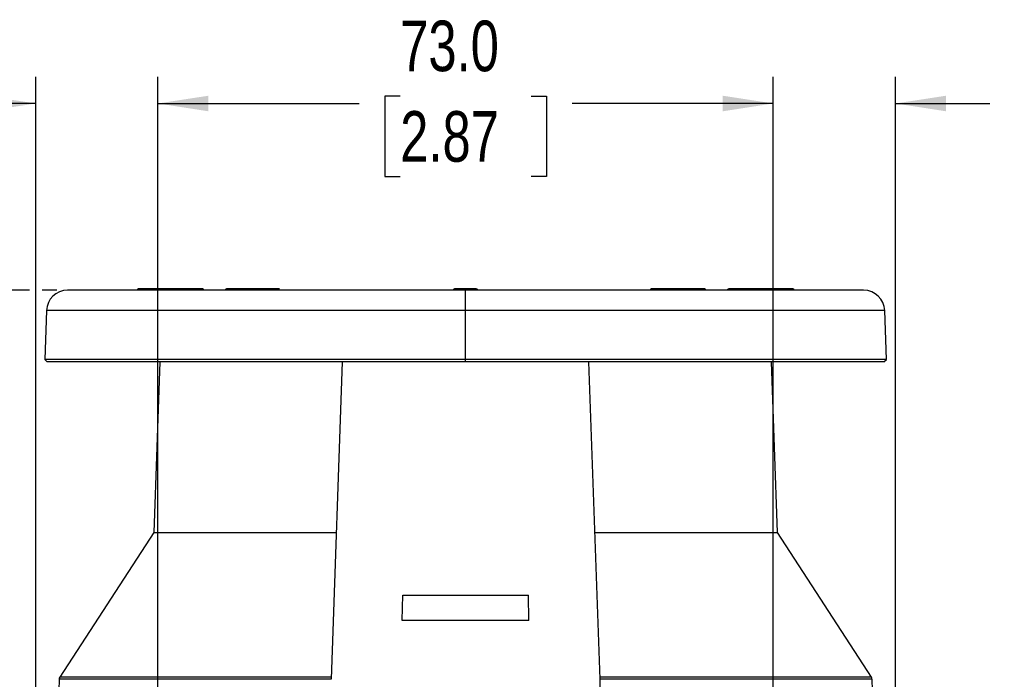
# Model space of a CAD drawing. Header units: millimetres. Extents: x 0 to 864, y 0 to 559.
# Tile 40 of 55: x 513 to 630, y 243 to 321. Entities that reach past the tile are written whole.
import ezdxf

# ---------------------------------------------------------------- set-up
doc = ezdxf.new("R2010")
doc.units = ezdxf.units.MM
doc.layers.add('DIMENSIONS', color=140, linetype='Continuous', lineweight=25)
doc.styles.add('SLDTEXTSTYLE0', font='TXT', dxfattribs={"width": 0.75})
doc.dimstyles.new('SLDDIMSTYLE0', dxfattribs={"dimtxt": 6, "dimasz": 6, "dimexe": 0, "dimexo": 0.0625, "dimgap": 1.5, "dimtad": 0, "dimtih": 1, "dimtoh": 1, "dimdec": 1, "dimrnd": 1e-09, "dimzin": 4, "dimdsep": 46, "dimtxsty": 'SLDTEXTSTYLE0', "dimsah": 1, "dimcen": 0.09, "dimadec": 0, "dimazin": 1, "dimtfac": 1, "dimtdec": 1, "dimtofl": 0, "dimtmove": 0, "dimatfit": 3, "dimfxl": 0, "dimfrac": 2, "dimtolj": 1, "dimtzin": 12, "dimarcsym": 0})
doc.dimstyles.new('SLDDIMSTYLE1', dxfattribs={"dimtxt": 6, "dimasz": 6, "dimexe": 0, "dimexo": 0.0625, "dimgap": 1.5, "dimtad": 0, "dimtih": 1, "dimtoh": 1, "dimdec": 1, "dimrnd": 1e-09, "dimzin": 12, "dimdsep": 46, "dimtxsty": 'SLDTEXTSTYLE0', "dimsah": 1, "dimcen": 0.09, "dimadec": 0, "dimazin": 3, "dimtfac": 1, "dimtdec": 1, "dimtofl": 0, "dimtmove": 0, "dimatfit": 3, "dimfxl": 0, "dimfrac": 2, "dimtolj": 1, "dimtzin": 12, "dimarcsym": 0})
doc.dimstyles.new('SLDDIMSTYLE2', dxfattribs={"dimtxt": 6, "dimasz": 6, "dimexe": 0, "dimexo": 0.0625, "dimgap": 1.5, "dimtad": 0, "dimtih": 1, "dimtoh": 1, "dimdec": 1, "dimrnd": 1e-09, "dimzin": 12, "dimdsep": 46, "dimtxsty": 'SLDTEXTSTYLE0', "dimsah": 1, "dimcen": 0.09, "dimadec": 0, "dimazin": 3, "dimtfac": 1, "dimtdec": 1, "dimtmove": 0, "dimatfit": 0, "dimfxl": 0, "dimfrac": 2, "dimtolj": 1, "dimtzin": 12, "dimarcsym": 0})

# ---------------------------------------------------------------- blocks, each defined once
blk = doc.blocks.new('_D_14')
at = {"layer": 'DIMENSIONS'}
for p, q in [((529.36, 221.28), (529.36, 314.55)), ((602.36, 221.28), (602.36, 314.55)), ((558.1, 312.26), (556.27, 312.26)), ((556.27, 312.26), (556.27, 302.73)), ((573.62, 312.26), (575.45, 312.26)), ((575.45, 312.26), (575.45, 302.73)), ((529.36, 311.38), (553.23, 311.38)), ((602.36, 311.38), (578.49, 311.38)), ((556.27, 302.73), (558.1, 302.73)), ((575.45, 302.73), (573.62, 302.73))]:
    blk.add_line(p, q, dxfattribs=at)
for points in [[(529.36, 311.38), (535.36, 310.45), (535.36, 312.3)], [(602.36, 311.38), (596.36, 312.3), (596.36, 310.45)]]:
    blk.add_solid(points, dxfattribs=at)
at = {"layer": 'DIMENSIONS', "char_height": 6, "attachment_point": 1, "style": 'SLDTEXTSTYLE0'}
for s, insert in [('73.0', (558.1, 321.21)), ('2.87', (558.1, 310.47))]:
    blk.add_mtext(s, dxfattribs=dict(at, insert=insert))
blk = doc.blocks.new('_D_15')
at = {"layer": 'DIMENSIONS'}
for p, q in [((514.86, 174.99), (514.86, 314.55)), ((529.36, 221.28), (529.36, 314.55)), ((483.46, 312.26), (481.64, 312.26)), ((481.64, 312.26), (481.64, 302.73)), ((498.98, 312.26), (500.81, 312.26)), ((500.81, 312.26), (500.81, 302.73)), ((514.86, 311.38), (503.85, 311.38)), ((529.36, 311.38), (540.9, 311.38)), ((481.64, 302.73), (483.46, 302.73)), ((500.81, 302.73), (498.98, 302.73))]:
    blk.add_line(p, q, dxfattribs=at)
for points in [[(514.86, 311.38), (508.86, 312.3), (508.86, 310.45)], [(529.36, 311.38), (535.36, 310.45), (535.36, 312.3)]]:
    blk.add_solid(points, dxfattribs=at)
at = {"layer": 'DIMENSIONS', "char_height": 6, "attachment_point": 1, "style": 'SLDTEXTSTYLE0'}
for s, insert in [('14.5', (483.46, 321.21)), ('0.57', (483.46, 310.47))]:
    blk.add_mtext(s, dxfattribs=dict(at, insert=insert))
blk = doc.blocks.new('_D_16')
at = {"layer": 'DIMENSIONS'}
for p, q in [((602.36, 221.28), (602.36, 314.55)), ((616.86, 174.99), (616.86, 314.55)), ((632.91, 312.26), (631.08, 312.26)), ((631.08, 312.26), (631.08, 302.73)), ((648.43, 312.26), (650.26, 312.26)), ((650.26, 312.26), (650.26, 302.73)), ((602.36, 311.38), (590.82, 311.38)), ((616.86, 311.38), (628.04, 311.38)), ((631.08, 302.73), (632.91, 302.73)), ((650.26, 302.73), (648.43, 302.73))]:
    blk.add_line(p, q, dxfattribs=at)
for points in [[(602.36, 311.38), (596.36, 312.3), (596.36, 310.45)], [(616.86, 311.38), (622.86, 310.45), (622.86, 312.3)]]:
    blk.add_solid(points, dxfattribs=at)
at = {"layer": 'DIMENSIONS', "char_height": 6, "attachment_point": 1, "style": 'SLDTEXTSTYLE0'}
for s, insert in [('14.5', (632.91, 321.21)), ('0.57', (632.91, 310.47))]:
    blk.add_mtext(s, dxfattribs=dict(at, insert=insert))
blk = doc.blocks.new('_D_18')
at = {"layer": 'DIMENSIONS'}
for p, q in [((514.11, 289.22), (488.05, 289.22)), ((491.22, 289.22), (491.22, 261.88)), ((517.37, 289.22), (515.61, 289.22)), ((483.46, 252.91), (481.64, 252.91)), ((481.64, 252.91), (481.64, 243.38)), ((498.98, 252.91), (500.81, 252.91)), ((500.81, 252.91), (500.81, 243.38)), ((481.64, 243.38), (483.46, 243.38)), ((500.81, 243.38), (498.98, 243.38)), ((491.22, 214.82), (491.22, 242.16)), ((514.11, 214.82), (488.05, 214.82)), ((522.9, 214.82), (515.61, 214.82))]:
    blk.add_line(p, q, dxfattribs=at)
for points in [[(491.22, 289.22), (490.3, 283.22), (492.15, 283.22)], [(491.22, 214.82), (492.15, 220.82), (490.3, 220.82)]]:
    blk.add_solid(points, dxfattribs=at)
at = {"layer": 'DIMENSIONS', "char_height": 6, "attachment_point": 1, "style": 'SLDTEXTSTYLE0'}
for s, insert in [('74.4', (483.46, 261.86)), ('2.93', (483.46, 251.12))]:
    blk.add_mtext(s, dxfattribs=dict(at, insert=insert))

msp = doc.modelspace()

# ---------------------------------------------------------------- linework, layer by layer
for p, q in [((534.64, 289.37), (527.06, 289.37)), ((539.31, 289.37), (537.53, 289.37)), ((543.79, 289.37), (539.32, 289.37)), ((565.86, 289.37), (564.59, 289.37)), ((567.13, 289.37), (565.86, 289.37)), ((565.86, 286.81), (565.86, 289.22)), ((592.4, 289.37), (587.93, 289.37)), ((594.19, 289.37), (592.41, 289.37)), ((604.66, 289.37), (597.08, 289.37)), ((516.14, 286.81), (515.94, 281.02)), ((565.86, 286.81), (516.14, 286.81)), ((565.86, 281.02), (565.86, 286.81)), ((615.58, 286.81), (565.86, 286.81)), ((615.78, 281.02), (615.58, 286.81)), ((515.94, 281.02), (516.23, 280.72)), ((565.86, 281.02), (515.94, 281.02)), ((565.86, 280.72), (516.23, 280.72)), ((529.58, 280.72), (528.87, 260.49)), ((551.23, 280.72), (549.91, 243.06)), ((615.78, 281.02), (565.86, 281.02)), ((565.86, 280.72), (565.86, 281.02)), ((615.49, 280.72), (565.86, 280.72)), ((581.81, 243.06), (580.49, 280.72)), ((602.85, 260.49), (602.14, 280.72)), ((615.49, 280.72), (615.78, 281.02)), ((528.87, 260.49), (517.72, 243.32)), ((528.87, 260.49), (550.52, 260.49)), ((581.2, 260.49), (602.85, 260.49)), ((614, 243.32), (602.85, 260.49)), ((558.35, 250.04), (558.41, 253.04)), ((558.41, 253.04), (573.31, 253.04)), ((573.37, 250.04), (573.31, 253.04)), ((573.37, 250.04), (558.35, 250.04)), ((517.64, 243.06), (517.28, 232.22)), ((549.91, 243.06), (517.64, 243.06)), ((549.92, 243.32), (517.72, 243.32)), ((614, 243.32), (581.8, 243.32)), ((614.09, 243.06), (581.81, 243.06)), ((614.44, 232.22), (614.09, 243.06))]:
    msp.add_line(p, q)
for centre, radius, start, end in [((518.64, 286.72), 2.5, 90, 178), ((527.05, 289.17), 0.2, 90, 165.5225), ((526.86, 289.25), 0.233, 352.7588, 31.2063), ((534.65, 289.17), 0.2, 14.4775, 90), ((537.55, 289.21), 0.161, 98.4999, 176.716), ((539.34, 289.21), 0.161, 98.4999, 176.716), ((539.31, 289.2), 0.173, 7.4549, 85.3681), ((564.59, 289.17), 0.2, 90, 165.5225), ((564.59, 289.18), 0.198, 90.2671, 166.0167), ((567.13, 289.17), 0.2, 14.4775, 90), ((567.13, 289.18), 0.198, 13.9833, 89.7329), ((587.93, 289.17), 0.2, 90, 165.5225), ((592.41, 289.2), 0.173, 94.6319, 172.5451), ((592.38, 289.21), 0.161, 3.284, 81.5001), ((594.17, 289.21), 0.161, 3.284, 81.5001), ((594.2, 289.17), 0.2, 14.4775, 90), ((597.07, 289.17), 0.2, 90, 165.5225), ((604.86, 289.25), 0.233, 148.7937, 187.2412), ((604.67, 289.17), 0.2, 14.4775, 90), ((613.08, 286.72), 2.5, 2, 90), ((518.14, 243.04), 0.5, 147, 178.1), ((613.59, 243.04), 0.5, 1.9, 33)]:
    msp.add_arc(centre, radius, start, end)
for points, knots in [([(565.86, 289.22), (553.34, 289.22), (541.33, 289.22), (523.62, 289.22), (518.64, 289.22), (518.64, 289.22)], [0, 0, 0, 0, 0.5, 0.5, 1, 1, 1, 1]), ([(537.52, 289.37), (537.5, 289.37), (537.46, 289.37), (537.4, 289.33), (537.35, 289.28), (537.34, 289.24), (537.33, 289.22)], [0, 0, 0, 0, 0.242883, 0.499684, 0.756657, 1, 1, 1, 1]), ([(613.08, 289.22), (613.08, 289.22), (608.11, 289.22), (590.4, 289.22), (578.38, 289.22), (565.86, 289.22)], [0, 0, 0, 0, 0.5, 0.5, 1, 1, 1, 1])]:
    msp.add_open_spline(points, degree=3, knots=knots)
msp.add_open_spline([(582.19, 232.22), (582.06, 235.84), (581.93, 239.45), (581.81, 243.06)], degree=3)

# ---------------------------------------------------------------- dimensions: what is measured, and where the dimension line sits
at = {"layer": 'DIMENSIONS'}
for base, p1, p2, angle, dimstyle, picture, middle in [((514.86, 311.38), (529.36, 220.01), (514.86, 173.72), 0, 'SLDDIMSTYLE2', '_D_15', (491.22, 311.38)), ((491.22, 289.22), (524.17, 214.82), (518.64, 289.22), 90, 'SLDDIMSTYLE1', '_D_18', (491.22, 252.02))]:
    dim = msp.add_linear_dim(base=base, p1=p1, p2=p2, angle=angle, dimstyle=dimstyle, dxfattribs=at)
    dim.commit()
    dim.dimension.update_dxf_attribs({"geometry": picture, "text_midpoint": middle, "dimtype": 160})
for base, p1, p2, dimstyle, picture, middle in [((602.36, 311.38), (529.36, 220.01), (602.36, 220.01), 'SLDDIMSTYLE0', '_D_14', (565.86, 311.38)), ((616.86, 311.38), (602.36, 220.01), (616.86, 173.72), 'SLDDIMSTYLE2', '_D_16', (640.67, 311.38))]:
    dim = msp.add_linear_dim(base=base, p1=p1, p2=p2, dimstyle=dimstyle, dxfattribs=at)
    dim.commit()
    dim.dimension.update_dxf_attribs({"geometry": picture, "text_midpoint": middle, "dimtype": 160})

doc.saveas('drawing.dxf')
